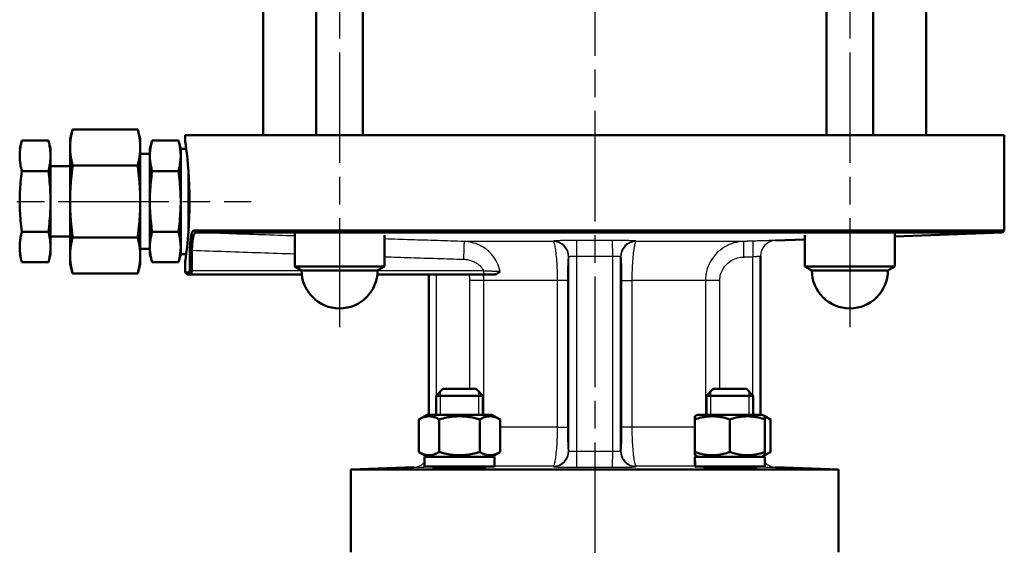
# Model space of a CAD drawing. Header units: millimetres. Extents: x 124 to 897, y 238 to 1237.
# Tile 9 of 14: x 263 to 515, y 826 to 963. Entities that reach past the tile are written whole.
import ezdxf

# ---------------------------------------------------------------- set-up
doc = ezdxf.new("R2010")
doc.units = ezdxf.units.MM
doc.header["$LTSCALE"] = 5
doc.linetypes.add('CHAIN', pattern=[0.3543, 0.2362, -0.0295, 0.0591, -0.0295])
for name, color, linetype, lineweight in [('Gewinde(DIN)', 3, 'Continuous', 25), ('Mittellinie(DIN)', 4, 'CHAIN', 25), ('Sichtbare Kanten(DIN)', 7, 'Continuous', 50), ('Sichtbare tangentiale Kanten(DIN)', 3, 'Continuous', 25)]:
    doc.layers.add(name, color=color, linetype=linetype, lineweight=lineweight)

msp = doc.modelspace()

# ---------------------------------------------------------------- linework, layer by layer
at = {"layer": 'Gewinde(DIN)'}
for p, q in [((370.42, 867.23), (370.42, 861.33)), ((380.32, 861.33), (380.32, 867.23)), ((439.71, 867.23), (439.71, 861.33)), ((449.61, 861.33), (449.61, 867.23)), ((370.42, 848.03), (370.42, 847.53)), ((380.32, 847.76), (380.32, 848.03)), ((439.71, 848.03), (439.71, 847.76)), ((449.61, 847.53), (449.61, 848.03))]:
    msp.add_line(p, q, dxfattribs=at)
at = {"layer": 'Mittellinie(DIN)', "linetype": 'CHAIN', "ltscale": 23.990969}
for p, q in [((410.01, 1236.73), (410.01, 537.16)), ((344.61, 1081.74), (344.61, 883.74)), ((475.42, 1081.74), (475.42, 883.74)), ((230, 916.03), (321.96, 916.03))]:
    msp.add_line(p, q, dxfattribs=at)
at = {"layer": 'Sichtbare Kanten(DIN)'}
for p, q in [((325.01, 1033.83), (325.01, 933.03)), ((338.61, 1034.25), (338.61, 933.03)), ((350.61, 1033.96), (350.61, 933.03)), ((469.42, 1033.96), (469.42, 933.03)), ((481.42, 1034.25), (481.42, 933.03)), ((495.01, 1033.83), (495.01, 933.03)), ((275.52, 932.03), (276.19, 934.5)), ((276.19, 934.5), (292.86, 934.5)), ((293.52, 932.03), (292.86, 934.5)), ((262.61, 929.53), (263.17, 931.62)), ((263.17, 931.62), (269.96, 931.62)), ((270.52, 929.53), (269.96, 931.62)), ((275.52, 932.03), (275.52, 929.97)), ((293.52, 932.03), (293.52, 929.97)), ((295.98, 929.53), (296.54, 931.62)), ((303.33, 931.62), (296.54, 931.62)), ((303.89, 929.53), (303.33, 931.62)), ((305.01, 933.03), (515.01, 933.03)), ((305.01, 933.03), (305.01, 931.53)), ((515.01, 933.03), (515.01, 908.55)), ((270.52, 902.53), (270.52, 929.53)), ((275.52, 929.8), (275.52, 929.97)), ((275.52, 929.8), (275.52, 916.2)), ((293.52, 929.97), (293.52, 929.8)), ((293.52, 929.8), (293.52, 916.2)), ((295.98, 929.53), (295.98, 902.53)), ((303.89, 929.53), (303.89, 902.53)), ((303.89, 929.53), (305.29, 929.53)), ((293.52, 928.22), (295.98, 928.22)), ((263.17, 923.82), (269.96, 923.82)), ((270.52, 925.03), (275.52, 925.03)), ((276.19, 925.27), (292.86, 925.27)), ((303.33, 923.82), (296.54, 923.82)), ((275.52, 915.85), (275.52, 916.2)), ((275.52, 915.85), (275.52, 902.26)), ((293.52, 916.2), (293.52, 915.85)), ((293.52, 915.85), (293.52, 902.26)), ((263.17, 908.23), (269.96, 908.23)), ((270.52, 907.03), (275.52, 907.03)), ((276.19, 906.79), (292.86, 906.79)), ((303.33, 908.23), (296.54, 908.23)), ((515.01, 908.55), (307.26, 908.55)), ((307.75, 908.03), (514.51, 908.03)), ((333.11, 899.35), (333.11, 907.91)), ((356.11, 899.35), (356.11, 907.34)), ((456.37, 906), (463.92, 906.26)), ((463.92, 899.35), (463.92, 907.34)), ((486.92, 907.07), (514.51, 908.03)), ((486.92, 899.35), (486.92, 907.91)), ((515.01, 908.55), (514.51, 908.03)), ((293.52, 903.84), (295.98, 903.84)), ((262.61, 902.53), (263.17, 900.44)), ((270.52, 902.53), (269.96, 900.44)), ((275.52, 902.08), (275.52, 902.26)), ((275.52, 902.08), (275.52, 900.03)), ((293.52, 902.26), (293.52, 902.08)), ((293.52, 902.08), (293.52, 900.03)), ((295.98, 902.53), (296.54, 900.44)), ((303.89, 902.53), (303.33, 900.44)), ((303.89, 902.53), (305.29, 902.53)), ((452.51, 861.33), (452.51, 902.01)), ((263.17, 900.44), (269.96, 900.44)), ((275.52, 900.03), (276.19, 897.55)), ((293.52, 900.03), (292.86, 897.55)), ((303.33, 900.44), (296.54, 900.44)), ((305.01, 900.53), (305.01, 897.8)), ((333.11, 899.35), (356.11, 899.35)), ((334.86, 898.34), (333.11, 899.35)), ((354.36, 898.34), (356.11, 899.35)), ((463.92, 899.35), (486.92, 899.35)), ((465.67, 898.34), (463.92, 899.35)), ((485.17, 898.34), (486.92, 899.35)), ((276.19, 897.55), (292.86, 897.55)), ((306.11, 897.8), (305.01, 897.8)), ((305.53, 897.29), (305.01, 897.8)), ((305.53, 897.29), (306.63, 897.29)), ((306.11, 897.8), (306.63, 897.29)), ((306.63, 897.29), (334.91, 897.29)), ((354.36, 898.34), (334.86, 898.34)), ((354.3, 897.29), (381.54, 897.29)), ((367.51, 861.33), (367.51, 897.29)), ((381.54, 897.29), (384.31, 897.29)), ((485.17, 898.34), (465.67, 898.34)), ((371.12, 867.93), (369.37, 866.18)), ((381.37, 866.18), (369.37, 866.18)), ((369.37, 861.33), (369.37, 866.18)), ((371.12, 867.93), (379.62, 867.93)), ((379.62, 867.93), (381.37, 866.18)), ((381.37, 861.33), (381.37, 866.18)), ((440.41, 867.93), (438.66, 866.18)), ((450.66, 866.18), (438.66, 866.18)), ((438.66, 861.33), (438.66, 866.18)), ((440.41, 867.93), (448.91, 867.93)), ((448.91, 867.93), (450.66, 866.18)), ((450.66, 861.33), (450.66, 866.18)), ((367.07, 861.33), (364.97, 860.12)), ((383.67, 861.33), (367.07, 861.33)), ((383.67, 861.33), (385.76, 860.12)), ((436.36, 861.33), (435.66, 860.92)), ((435.66, 860.12), (435.66, 860.92)), ((452.96, 861.33), (436.36, 861.33)), ((452.96, 861.33), (453.66, 860.92)), ((453.66, 860.92), (455.05, 860.12)), ((453.66, 860.92), (453.66, 860.12)), ((364.97, 851.74), (364.97, 860.12)), ((370.17, 851.74), (370.17, 860.12)), ((380.56, 851.74), (380.56, 860.12)), ((385.76, 851.74), (385.76, 860.12)), ((435.66, 851.74), (435.66, 860.12)), ((444.66, 851.74), (444.66, 860.12)), ((453.66, 851.74), (453.66, 860.12)), ((455.05, 851.74), (455.05, 860.12)), ((367.07, 850.53), (364.97, 851.74)), ((383.67, 850.53), (385.76, 851.74)), ((435.66, 850.93), (435.66, 851.74)), ((436.36, 850.53), (435.66, 850.93)), ((452.96, 850.53), (453.66, 850.93)), ((453.66, 850.93), (455.05, 851.74)), ((453.66, 851.74), (453.66, 850.93)), ((384.37, 850.53), (366.37, 850.53)), ((366.37, 850.53), (366.37, 848.03)), ((384.37, 850.53), (384.37, 848.03)), ((435.66, 849.74), (435.66, 848.03)), ((435.67, 850.53), (435.68, 850.53)), ((453.66, 850.53), (435.68, 850.53)), ((453.66, 850.53), (453.66, 848.03)), ((363.65, 847.86), (347.51, 847.29)), ((472.51, 847.29), (347.51, 847.29)), ((347.51, 826.03), (347.51, 847.29)), ((384.37, 848.03), (366.37, 848.03)), ((369.37, 847.54), (369.37, 848.03)), ((381.37, 847.82), (381.37, 848.03)), ((435.72, 848.03), (435.66, 848.03)), ((435.88, 848.03), (435.72, 848.03)), ((453.66, 848.03), (435.88, 848.03)), ((438.66, 847.82), (438.66, 848.03)), ((450.66, 847.54), (450.66, 848.03)), ((456.37, 847.86), (472.51, 847.29)), ((472.51, 826.03), (472.51, 847.29))]:
    msp.add_line(p, q, dxfattribs=at)
at = {"layer": 'Sichtbare Kanten(DIN)', "flags": 128}
for points in [[(275.52, 929.97), (275.52, 930.15), (275.53, 930.34), (275.54, 930.52), (275.54, 930.7), (275.56, 930.88), (275.57, 931.06), (275.58, 931.24), (275.6, 931.43), (275.62, 931.61), (275.64, 931.79), (275.67, 931.98), (275.69, 932.16), (275.72, 932.35), (275.75, 932.53), (275.78, 932.72), (275.82, 932.91), (275.86, 933.1), (275.9, 933.3), (275.94, 933.49), (275.98, 933.69), (276.03, 933.89), (276.08, 934.09), (276.13, 934.3), (276.19, 934.5)], [(292.86, 934.5), (292.91, 934.3), (292.97, 934.09), (293.02, 933.89), (293.06, 933.69), (293.11, 933.49), (293.15, 933.3), (293.19, 933.1), (293.23, 932.91), (293.26, 932.72), (293.29, 932.53), (293.32, 932.35), (293.35, 932.16), (293.38, 931.98), (293.4, 931.79), (293.42, 931.61), (293.44, 931.43), (293.46, 931.24), (293.48, 931.06), (293.49, 930.88), (293.5, 930.7), (293.51, 930.52), (293.52, 930.34), (293.52, 930.15), (293.52, 929.97)], [(263.17, 923.82), (263.08, 924.19), (262.99, 924.55), (262.92, 924.89), (262.85, 925.23), (262.79, 925.56), (262.75, 925.88), (262.7, 926.19), (262.67, 926.5), (262.65, 926.81), (262.63, 927.12), (262.62, 927.42), (262.61, 927.72), (262.62, 928.02), (262.63, 928.32), (262.65, 928.63), (262.67, 928.94), (262.7, 929.25), (262.75, 929.56), (262.79, 929.88), (262.85, 930.21), (262.92, 930.55), (262.99, 930.89), (263.08, 931.25), (263.17, 931.62)], [(269.96, 931.62), (270.06, 931.25), (270.14, 930.89), (270.22, 930.55), (270.28, 930.21), (270.34, 929.88), (270.39, 929.56), (270.43, 929.25), (270.46, 928.94), (270.49, 928.63), (270.51, 928.32), (270.52, 928.02), (270.52, 927.72), (270.52, 927.42), (270.51, 927.12), (270.49, 926.81), (270.46, 926.5), (270.43, 926.19), (270.39, 925.88), (270.34, 925.56), (270.28, 925.23), (270.22, 924.89), (270.14, 924.55), (270.06, 924.19), (269.96, 923.82)], [(296.54, 923.82), (296.44, 924.19), (296.36, 924.55), (296.28, 924.89), (296.22, 925.23), (296.16, 925.56), (296.11, 925.88), (296.07, 926.19), (296.04, 926.5), (296.01, 926.81), (295.99, 927.12), (295.98, 927.42), (295.98, 927.72), (295.98, 928.02), (295.99, 928.32), (296.01, 928.63), (296.04, 928.94), (296.07, 929.25), (296.11, 929.56), (296.16, 929.88), (296.22, 930.21), (296.28, 930.55), (296.36, 930.89), (296.44, 931.25), (296.54, 931.62)], [(303.33, 931.62), (303.42, 931.25), (303.51, 930.89), (303.58, 930.55), (303.65, 930.21), (303.7, 929.88), (303.75, 929.56), (303.79, 929.25), (303.83, 928.94), (303.85, 928.63), (303.87, 928.32), (303.88, 928.02), (303.89, 927.72), (303.88, 927.42), (303.87, 927.12), (303.85, 926.81), (303.83, 926.5), (303.79, 926.19), (303.75, 925.88), (303.7, 925.56), (303.65, 925.23), (303.58, 924.89), (303.51, 924.55), (303.42, 924.19), (303.33, 923.82)], [(305.01, 931.53), (305.03, 931.4), (305.09, 931.01), (305.18, 930.35), (305.3, 929.43), (305.44, 928.3), (305.59, 926.99), (305.73, 925.5), (305.87, 923.81), (306, 921.96), (306.09, 920.01), (306.15, 918.01), (306.16, 916.03), (306.15, 914.05), (306.09, 912.05), (306, 910.09), (305.87, 908.25), (305.73, 906.56), (305.59, 905.07), (305.44, 903.76), (305.3, 902.62), (305.18, 901.71), (305.09, 901.05), (305.03, 900.66), (305.01, 900.53)], [(276.19, 925.27), (276.13, 925.47), (276.08, 925.68), (276.03, 925.88), (275.98, 926.08), (275.94, 926.28), (275.9, 926.47), (275.86, 926.67), (275.82, 926.86), (275.78, 927.05), (275.75, 927.24), (275.72, 927.42), (275.69, 927.61), (275.67, 927.79), (275.64, 927.98), (275.62, 928.16), (275.6, 928.34), (275.58, 928.53), (275.57, 928.71), (275.56, 928.89), (275.54, 929.07), (275.54, 929.25), (275.53, 929.43), (275.52, 929.62), (275.52, 929.8)], [(293.52, 929.8), (293.52, 929.62), (293.52, 929.43), (293.51, 929.25), (293.5, 929.07), (293.49, 928.89), (293.48, 928.71), (293.46, 928.53), (293.44, 928.34), (293.42, 928.16), (293.4, 927.98), (293.38, 927.79), (293.35, 927.61), (293.32, 927.42), (293.29, 927.24), (293.26, 927.05), (293.23, 926.86), (293.19, 926.67), (293.15, 926.47), (293.11, 926.28), (293.06, 926.08), (293.02, 925.88), (292.97, 925.68), (292.91, 925.47), (292.86, 925.27)], [(263.17, 908.23), (263.08, 908.97), (262.99, 909.68), (262.92, 910.37), (262.85, 911.05), (262.79, 911.7), (262.75, 912.35), (262.7, 912.98), (262.67, 913.6), (262.65, 914.21), (262.63, 914.82), (262.62, 915.43), (262.61, 916.03), (262.62, 916.63), (262.63, 917.24), (262.65, 917.85), (262.67, 918.46), (262.7, 919.08), (262.75, 919.71), (262.79, 920.35), (262.85, 921.01), (262.92, 921.68), (262.99, 922.37), (263.08, 923.09), (263.17, 923.82)], [(269.96, 923.82), (270.06, 923.09), (270.14, 922.37), (270.22, 921.68), (270.28, 921.01), (270.34, 920.35), (270.39, 919.71), (270.43, 919.08), (270.46, 918.46), (270.49, 917.85), (270.51, 917.24), (270.52, 916.63), (270.52, 916.03), (270.52, 915.43), (270.51, 914.82), (270.49, 914.21), (270.46, 913.6), (270.43, 912.98), (270.39, 912.35), (270.34, 911.7), (270.28, 911.05), (270.22, 910.37), (270.14, 909.68), (270.06, 908.97), (269.96, 908.23)], [(275.52, 916.2), (275.52, 916.57), (275.53, 916.93), (275.54, 917.29), (275.54, 917.66), (275.56, 918.02), (275.57, 918.38), (275.58, 918.75), (275.6, 919.11), (275.62, 919.48), (275.64, 919.84), (275.67, 920.21), (275.69, 920.58), (275.72, 920.95), (275.75, 921.33), (275.78, 921.7), (275.82, 922.08), (275.86, 922.47), (275.9, 922.85), (275.94, 923.24), (275.98, 923.64), (276.03, 924.04), (276.08, 924.44), (276.13, 924.85), (276.19, 925.27)], [(292.86, 925.27), (292.91, 924.85), (292.97, 924.44), (293.02, 924.04), (293.06, 923.64), (293.11, 923.24), (293.15, 922.85), (293.19, 922.47), (293.23, 922.08), (293.26, 921.7), (293.29, 921.33), (293.32, 920.95), (293.35, 920.58), (293.38, 920.21), (293.4, 919.84), (293.42, 919.48), (293.44, 919.11), (293.46, 918.75), (293.48, 918.38), (293.49, 918.02), (293.5, 917.66), (293.51, 917.29), (293.52, 916.93), (293.52, 916.57), (293.52, 916.2)], [(296.54, 908.23), (296.44, 908.97), (296.36, 909.68), (296.28, 910.37), (296.22, 911.05), (296.16, 911.7), (296.11, 912.35), (296.07, 912.98), (296.04, 913.6), (296.01, 914.21), (295.99, 914.82), (295.98, 915.43), (295.98, 916.03), (295.98, 916.63), (295.99, 917.24), (296.01, 917.85), (296.04, 918.46), (296.07, 919.08), (296.11, 919.71), (296.16, 920.35), (296.22, 921.01), (296.28, 921.68), (296.36, 922.37), (296.44, 923.09), (296.54, 923.82)], [(303.33, 923.82), (303.42, 923.09), (303.51, 922.37), (303.58, 921.68), (303.65, 921.01), (303.7, 920.35), (303.75, 919.71), (303.79, 919.08), (303.83, 918.46), (303.85, 917.85), (303.87, 917.24), (303.88, 916.63), (303.89, 916.03), (303.88, 915.43), (303.87, 914.82), (303.85, 914.21), (303.83, 913.6), (303.79, 912.98), (303.75, 912.35), (303.7, 911.7), (303.65, 911.05), (303.58, 910.37), (303.51, 909.68), (303.42, 908.97), (303.33, 908.23)], [(276.19, 906.79), (276.13, 907.21), (276.08, 907.61), (276.03, 908.02), (275.98, 908.42), (275.94, 908.81), (275.9, 909.2), (275.86, 909.59), (275.82, 909.97), (275.78, 910.35), (275.75, 910.73), (275.72, 911.11), (275.69, 911.48), (275.67, 911.85), (275.64, 912.22), (275.62, 912.58), (275.6, 912.95), (275.58, 913.31), (275.57, 913.67), (275.56, 914.04), (275.54, 914.4), (275.54, 914.76), (275.53, 915.13), (275.52, 915.49), (275.52, 915.85)], [(293.52, 915.85), (293.52, 915.49), (293.52, 915.13), (293.51, 914.76), (293.5, 914.4), (293.49, 914.04), (293.48, 913.67), (293.46, 913.31), (293.44, 912.95), (293.42, 912.58), (293.4, 912.22), (293.38, 911.85), (293.35, 911.48), (293.32, 911.11), (293.29, 910.73), (293.26, 910.35), (293.23, 909.97), (293.19, 909.59), (293.15, 909.2), (293.11, 908.81), (293.06, 908.42), (293.02, 908.02), (292.97, 907.61), (292.91, 907.21), (292.86, 906.79)], [(263.17, 900.44), (263.08, 900.81), (262.99, 901.16), (262.92, 901.51), (262.85, 901.85), (262.79, 902.17), (262.75, 902.5), (262.7, 902.81), (262.67, 903.12), (262.65, 903.43), (262.63, 903.73), (262.62, 904.04), (262.61, 904.34), (262.62, 904.64), (262.63, 904.94), (262.65, 905.25), (262.67, 905.55), (262.7, 905.86), (262.75, 906.18), (262.79, 906.5), (262.85, 906.83), (262.92, 907.16), (262.99, 907.51), (263.08, 907.87), (263.17, 908.23)], [(269.96, 908.23), (270.06, 907.87), (270.14, 907.51), (270.22, 907.16), (270.28, 906.83), (270.34, 906.5), (270.39, 906.18), (270.43, 905.86), (270.46, 905.55), (270.49, 905.25), (270.51, 904.94), (270.52, 904.64), (270.52, 904.34), (270.52, 904.04), (270.51, 903.73), (270.49, 903.43), (270.46, 903.12), (270.43, 902.81), (270.39, 902.5), (270.34, 902.17), (270.28, 901.85), (270.22, 901.51), (270.14, 901.16), (270.06, 900.81), (269.96, 900.44)], [(275.52, 902.26), (275.52, 902.44), (275.53, 902.62), (275.54, 902.8), (275.54, 902.99), (275.56, 903.17), (275.57, 903.35), (275.58, 903.53), (275.6, 903.71), (275.62, 903.9), (275.64, 904.08), (275.67, 904.26), (275.69, 904.45), (275.72, 904.63), (275.75, 904.82), (275.78, 905.01), (275.82, 905.2), (275.86, 905.39), (275.9, 905.58), (275.94, 905.78), (275.98, 905.98), (276.03, 906.18), (276.08, 906.38), (276.13, 906.58), (276.19, 906.79)], [(292.86, 906.79), (292.91, 906.58), (292.97, 906.38), (293.02, 906.18), (293.06, 905.98), (293.11, 905.78), (293.15, 905.58), (293.19, 905.39), (293.23, 905.2), (293.26, 905.01), (293.29, 904.82), (293.32, 904.63), (293.35, 904.45), (293.38, 904.26), (293.4, 904.08), (293.42, 903.9), (293.44, 903.71), (293.46, 903.53), (293.48, 903.35), (293.49, 903.17), (293.5, 902.99), (293.51, 902.8), (293.52, 902.62), (293.52, 902.44), (293.52, 902.26)], [(296.54, 900.44), (296.44, 900.81), (296.36, 901.16), (296.28, 901.51), (296.22, 901.85), (296.16, 902.17), (296.11, 902.5), (296.07, 902.81), (296.04, 903.12), (296.01, 903.43), (295.99, 903.73), (295.98, 904.04), (295.98, 904.34), (295.98, 904.64), (295.99, 904.94), (296.01, 905.25), (296.04, 905.55), (296.07, 905.86), (296.11, 906.18), (296.16, 906.5), (296.22, 906.83), (296.28, 907.16), (296.36, 907.51), (296.44, 907.87), (296.54, 908.23)], [(303.33, 908.23), (303.42, 907.87), (303.51, 907.51), (303.58, 907.16), (303.65, 906.83), (303.7, 906.5), (303.75, 906.18), (303.79, 905.86), (303.83, 905.55), (303.85, 905.25), (303.87, 904.94), (303.88, 904.64), (303.89, 904.34), (303.88, 904.04), (303.87, 903.73), (303.85, 903.43), (303.83, 903.12), (303.79, 902.81), (303.75, 902.5), (303.7, 902.17), (303.65, 901.85), (303.58, 901.51), (303.51, 901.16), (303.42, 900.81), (303.33, 900.44)], [(307.26, 908.55), (307.19, 908.54), (307.12, 908.51), (307.05, 908.46), (306.99, 908.38), (306.92, 908.29), (306.86, 908.18), (306.8, 908.05), (306.75, 907.9), (306.69, 907.73), (306.64, 907.55), (306.59, 907.34), (306.55, 907.12), (306.51, 906.89), (306.47, 906.64), (306.43, 906.37), (306.4, 906.09), (306.37, 905.8), (306.34, 905.5), (306.32, 905.19), (306.3, 904.87), (306.29, 904.55), (306.27, 904.22), (306.26, 903.88), (306.26, 903.54)], [(306.77, 903.5), (306.77, 903.8), (306.78, 904.11), (306.79, 904.41), (306.81, 904.7), (306.83, 904.99), (306.85, 905.27), (306.87, 905.55), (306.9, 905.81), (306.93, 906.06), (306.97, 906.3), (307.01, 906.53), (307.05, 906.74), (307.09, 906.94), (307.14, 907.12), (307.19, 907.29), (307.24, 907.45), (307.3, 907.58), (307.35, 907.7), (307.41, 907.8), (307.48, 907.88), (307.54, 907.95), (307.61, 907.99), (307.68, 908.02), (307.75, 908.03)], [(276.19, 897.55), (276.13, 897.76), (276.08, 897.97), (276.03, 898.17), (275.98, 898.37), (275.94, 898.56), (275.9, 898.76), (275.86, 898.95), (275.82, 899.14), (275.78, 899.33), (275.75, 899.52), (275.72, 899.71), (275.69, 899.9), (275.67, 900.08), (275.64, 900.27), (275.62, 900.45), (275.6, 900.63), (275.58, 900.81), (275.57, 901), (275.56, 901.18), (275.54, 901.36), (275.54, 901.54), (275.53, 901.72), (275.52, 901.9), (275.52, 902.08)], [(293.52, 902.08), (293.52, 901.9), (293.52, 901.72), (293.51, 901.54), (293.5, 901.36), (293.49, 901.18), (293.48, 901), (293.46, 900.81), (293.44, 900.63), (293.42, 900.45), (293.4, 900.27), (293.38, 900.08), (293.35, 899.9), (293.32, 899.71), (293.29, 899.52), (293.26, 899.33), (293.23, 899.14), (293.19, 898.95), (293.15, 898.76), (293.11, 898.56), (293.06, 898.37), (293.02, 898.17), (292.97, 897.97), (292.91, 897.76), (292.86, 897.55)], [(306.26, 903.54), (306.25, 903.32), (306.25, 903.1), (306.25, 902.88), (306.25, 902.66), (306.24, 902.44), (306.24, 902.22), (306.24, 902), (306.23, 901.78), (306.23, 901.55), (306.23, 901.33), (306.22, 901.11), (306.22, 900.89), (306.22, 900.67), (306.22, 900.45), (306.21, 900.23), (306.21, 900.01), (306.21, 899.79), (306.2, 899.57), (306.2, 899.35), (306.2, 899.13), (306.19, 898.91), (306.19, 898.69), (306.19, 898.46), (306.19, 898.24)], [(306.7, 898.2), (306.7, 898.42), (306.7, 898.64), (306.71, 898.86), (306.71, 899.08), (306.71, 899.3), (306.72, 899.52), (306.72, 899.74), (306.72, 899.96), (306.72, 900.19), (306.73, 900.41), (306.73, 900.63), (306.73, 900.85), (306.74, 901.07), (306.74, 901.29), (306.74, 901.51), (306.74, 901.73), (306.75, 901.95), (306.75, 902.17), (306.75, 902.39), (306.76, 902.61), (306.76, 902.83), (306.76, 903.05), (306.77, 903.28), (306.77, 903.5)], [(306.19, 898.24), (306.19, 898.21), (306.18, 898.18), (306.18, 898.16), (306.18, 898.13), (306.18, 898.1), (306.18, 898.07), (306.18, 898.05), (306.17, 898.02), (306.17, 898), (306.17, 897.97), (306.17, 897.95), (306.16, 897.93), (306.16, 897.91), (306.16, 897.89), (306.15, 897.88), (306.15, 897.86), (306.14, 897.85), (306.14, 897.84), (306.14, 897.83), (306.13, 897.82), (306.13, 897.81), (306.12, 897.81), (306.12, 897.8), (306.11, 897.8)], [(306.63, 897.29), (306.63, 897.29), (306.64, 897.29), (306.64, 897.3), (306.64, 897.32), (306.65, 897.33), (306.65, 897.35), (306.66, 897.38), (306.66, 897.4), (306.66, 897.44), (306.67, 897.47), (306.67, 897.51), (306.67, 897.55), (306.68, 897.59), (306.68, 897.64), (306.68, 897.68), (306.69, 897.73), (306.69, 897.79), (306.69, 897.84), (306.69, 897.9), (306.69, 897.96), (306.7, 898.02), (306.7, 898.08), (306.7, 898.14), (306.7, 898.2)], [(385.74, 898.06), (385.69, 898.01), (385.63, 897.96), (385.57, 897.91), (385.52, 897.87), (385.46, 897.82), (385.4, 897.77), (385.34, 897.73), (385.28, 897.69), (385.22, 897.64), (385.16, 897.6), (385.1, 897.57), (385.04, 897.53), (384.98, 897.49), (384.92, 897.46), (384.86, 897.43), (384.8, 897.4), (384.74, 897.38), (384.68, 897.35), (384.62, 897.33), (384.56, 897.32), (384.49, 897.3), (384.43, 897.29), (384.37, 897.29), (384.31, 897.29)], [(370.17, 860.12), (369.92, 860.26), (369.69, 860.38), (369.46, 860.49), (369.23, 860.58), (369.01, 860.66), (368.8, 860.73), (368.59, 860.79), (368.38, 860.84), (368.18, 860.88), (367.97, 860.9), (367.77, 860.92), (367.57, 860.92), (367.37, 860.92), (367.17, 860.9), (366.97, 860.88), (366.76, 860.84), (366.55, 860.79), (366.34, 860.73), (366.13, 860.66), (365.91, 860.58), (365.69, 860.49), (365.46, 860.38), (365.22, 860.26), (364.97, 860.12)], [(380.56, 860.12), (380.07, 860.26), (379.6, 860.38), (379.14, 860.49), (378.69, 860.58), (378.25, 860.66), (377.82, 860.73), (377.4, 860.79), (376.99, 860.84), (376.58, 860.88), (376.17, 860.9), (375.77, 860.92), (375.37, 860.92), (374.96, 860.92), (374.56, 860.9), (374.15, 860.88), (373.75, 860.84), (373.33, 860.79), (372.91, 860.73), (372.48, 860.66), (372.04, 860.58), (371.6, 860.49), (371.14, 860.38), (370.66, 860.26), (370.17, 860.12)], [(385.76, 860.12), (385.51, 860.26), (385.28, 860.38), (385.05, 860.49), (384.82, 860.58), (384.6, 860.66), (384.39, 860.73), (384.18, 860.79), (383.97, 860.84), (383.77, 860.88), (383.56, 860.9), (383.36, 860.92), (383.16, 860.92), (382.96, 860.92), (382.76, 860.9), (382.55, 860.88), (382.35, 860.84), (382.14, 860.79), (381.93, 860.73), (381.72, 860.66), (381.5, 860.58), (381.28, 860.49), (381.05, 860.38), (380.81, 860.26), (380.56, 860.12)], [(444.66, 860.12), (444.24, 860.26), (443.83, 860.38), (443.43, 860.49), (443.04, 860.58), (442.66, 860.66), (442.29, 860.73), (441.92, 860.79), (441.57, 860.84), (441.21, 860.88), (440.86, 860.9), (440.51, 860.92), (440.16, 860.92), (439.81, 860.92), (439.47, 860.9), (439.11, 860.88), (438.76, 860.84), (438.4, 860.79), (438.04, 860.73), (437.67, 860.66), (437.29, 860.58), (436.9, 860.49), (436.5, 860.38), (436.09, 860.26), (435.66, 860.12)], [(453.66, 860.12), (453.24, 860.26), (452.83, 860.38), (452.43, 860.49), (452.04, 860.58), (451.66, 860.66), (451.29, 860.73), (450.92, 860.79), (450.57, 860.84), (450.21, 860.88), (449.86, 860.9), (449.51, 860.92), (449.16, 860.92), (448.81, 860.92), (448.47, 860.9), (448.11, 860.88), (447.76, 860.84), (447.4, 860.79), (447.04, 860.73), (446.67, 860.66), (446.29, 860.58), (445.9, 860.49), (445.5, 860.38), (445.09, 860.26), (444.66, 860.12)], [(455.05, 860.12), (454.99, 860.16), (454.93, 860.19), (454.87, 860.23), (454.81, 860.26), (454.74, 860.29), (454.68, 860.32), (454.62, 860.35), (454.56, 860.38), (454.5, 860.41), (454.45, 860.44), (454.39, 860.47), (454.33, 860.49), (454.27, 860.52), (454.22, 860.54), (454.16, 860.57), (454.1, 860.59), (454.05, 860.61), (453.99, 860.63), (453.94, 860.65), (453.88, 860.67), (453.83, 860.69), (453.77, 860.71), (453.72, 860.72), (453.66, 860.74)], [(364.97, 851.74), (365.22, 851.6), (365.46, 851.48), (365.69, 851.37), (365.91, 851.28), (366.13, 851.19), (366.34, 851.12), (366.55, 851.06), (366.76, 851.02), (366.97, 850.98), (367.17, 850.95), (367.37, 850.94), (367.57, 850.93), (367.77, 850.94), (367.97, 850.95), (368.18, 850.98), (368.38, 851.02), (368.59, 851.06), (368.8, 851.12), (369.01, 851.19), (369.23, 851.28), (369.46, 851.37), (369.69, 851.48), (369.92, 851.6), (370.17, 851.74)], [(370.17, 851.74), (370.66, 851.6), (371.14, 851.48), (371.6, 851.37), (372.04, 851.28), (372.48, 851.19), (372.91, 851.12), (373.33, 851.06), (373.75, 851.02), (374.15, 850.98), (374.56, 850.95), (374.96, 850.94), (375.37, 850.93), (375.77, 850.94), (376.17, 850.95), (376.58, 850.98), (376.99, 851.02), (377.4, 851.06), (377.82, 851.12), (378.25, 851.19), (378.69, 851.28), (379.14, 851.37), (379.6, 851.48), (380.07, 851.6), (380.56, 851.74)], [(380.56, 851.74), (380.81, 851.6), (381.05, 851.48), (381.28, 851.37), (381.5, 851.28), (381.72, 851.19), (381.93, 851.12), (382.14, 851.06), (382.35, 851.02), (382.55, 850.98), (382.76, 850.95), (382.96, 850.94), (383.16, 850.93), (383.36, 850.94), (383.56, 850.95), (383.77, 850.98), (383.97, 851.02), (384.18, 851.06), (384.39, 851.12), (384.6, 851.19), (384.82, 851.28), (385.05, 851.37), (385.28, 851.48), (385.51, 851.6), (385.76, 851.74)], [(435.66, 851.74), (436.09, 851.6), (436.5, 851.48), (436.9, 851.37), (437.29, 851.28), (437.67, 851.19), (438.04, 851.12), (438.4, 851.06), (438.76, 851.02), (439.11, 850.98), (439.47, 850.95), (439.81, 850.94), (440.16, 850.93), (440.51, 850.94), (440.86, 850.95), (441.21, 850.98), (441.57, 851.02), (441.92, 851.06), (442.29, 851.12), (442.66, 851.19), (443.04, 851.28), (443.43, 851.37), (443.83, 851.48), (444.24, 851.6), (444.66, 851.74)], [(444.66, 851.74), (445.09, 851.6), (445.5, 851.48), (445.9, 851.37), (446.29, 851.28), (446.67, 851.19), (447.04, 851.12), (447.4, 851.06), (447.76, 851.02), (448.11, 850.98), (448.47, 850.95), (448.81, 850.94), (449.16, 850.93), (449.51, 850.94), (449.86, 850.95), (450.21, 850.98), (450.57, 851.02), (450.92, 851.06), (451.29, 851.12), (451.66, 851.19), (452.04, 851.28), (452.43, 851.37), (452.83, 851.48), (453.24, 851.6), (453.66, 851.74)], [(453.66, 851.12), (453.72, 851.13), (453.77, 851.15), (453.83, 851.17), (453.88, 851.19), (453.94, 851.21), (453.99, 851.23), (454.05, 851.25), (454.1, 851.27), (454.16, 851.29), (454.22, 851.32), (454.27, 851.34), (454.33, 851.36), (454.39, 851.39), (454.45, 851.42), (454.5, 851.45), (454.56, 851.47), (454.62, 851.5), (454.68, 851.53), (454.74, 851.57), (454.81, 851.6), (454.87, 851.63), (454.93, 851.67), (454.99, 851.7), (455.05, 851.74)], [(380.75, 847.78), (380.22, 847.75), (379.6, 847.72), (378.91, 847.7), (378.16, 847.67), (377.37, 847.64), (376.56, 847.62), (375.76, 847.6), (374.94, 847.58), (374.11, 847.57), (373.29, 847.55), (372.5, 847.54), (371.76, 847.53), (371.08, 847.53), (370.48, 847.53), (369.96, 847.53), (369.5, 847.54), (369.12, 847.55), (368.85, 847.56), (368.68, 847.57), (368.62, 847.59), (368.65, 847.61), (368.79, 847.63), (369.03, 847.65), (369.37, 847.68)], [(381.37, 847.99), (381.51, 847.98), (381.63, 847.98), (381.74, 847.97), (381.84, 847.97), (381.92, 847.96), (381.99, 847.95), (382.04, 847.95), (382.08, 847.94), (382.11, 847.93), (382.12, 847.92), (382.11, 847.92), (382.09, 847.91), (382.06, 847.9), (382.01, 847.89), (381.95, 847.88), (381.87, 847.87), (381.77, 847.86), (381.66, 847.85), (381.54, 847.84), (381.4, 847.82), (381.26, 847.81), (381.1, 847.8), (380.93, 847.79), (380.75, 847.78)], [(450.66, 847.68), (451.1, 847.64), (451.35, 847.61), (451.41, 847.59), (451.27, 847.56), (450.94, 847.55), (450.42, 847.54), (449.75, 847.53), (448.95, 847.53), (448, 847.54), (446.95, 847.55), (445.82, 847.57), (444.68, 847.59), (443.57, 847.62), (442.46, 847.65), (441.39, 847.69), (440.43, 847.72), (439.6, 847.76), (438.93, 847.8), (438.41, 847.84), (438.06, 847.88), (437.92, 847.92), (437.97, 847.95), (438.22, 847.97), (438.66, 847.99)]]:
    msp.add_lwpolyline(points, dxfattribs=at)
at = {"layer": 'Sichtbare Kanten(DIN)'}
for centre, radius, start, end in [((456.51, 902), 4, 179.8863, 180), ((344.61, 898.34), 9.75, 180, 0), ((475.42, 898.34), 9.75, 180, 0)]:
    msp.add_arc(centre, radius, start, end, dxfattribs=at)
for centre, start_param, end_param in [((444.66, 849.66), 1.512758, 1.673354), ((444.66, 851.39), 1.623926, 1.785987)]:
    msp.add_ellipse(centre, major_axis=(-0.07, 15.59), ratio=0.577336, start_param=start_param, end_param=end_param, dxfattribs=at)
at = {"layer": 'Sichtbare tangentiale Kanten(DIN)'}
for p, q in [((305.71, 925.73), (305.71, 906.32)), ((307.26, 908.55), (307.75, 908.03)), ((399.37, 905.77), (376.53, 905.77)), ((399.45, 905.85), (399.37, 905.77)), ((405.41, 902.01), (405.42, 906.01)), ((414.62, 902.01), (414.6, 906.01)), ((420.66, 905.77), (420.58, 905.85)), ((448.21, 905.77), (420.66, 905.77)), ((456.37, 906), (456.38, 906.01)), ((306.26, 903.54), (306.77, 903.5)), ((403.33, 901.77), (403.41, 901.85)), ((403.41, 852.01), (403.41, 901.85)), ((405.41, 851.85), (405.41, 902.01)), ((414.62, 851.85), (414.62, 902.01)), ((416.62, 901.85), (416.7, 901.77)), ((416.62, 852.01), (416.62, 901.85)), ((450.58, 866.26), (450.58, 901.85)), ((306.19, 898.24), (306.7, 898.2)), ((334.86, 898.2), (306.7, 898.2)), ((381.54, 898.2), (354.36, 898.2)), ((369.44, 866.26), (369.44, 897.29)), ((381.54, 898.2), (381.54, 897.29)), ((381.6, 895.77), (377.95, 895.77)), ((377.95, 895.77), (377.95, 867.93)), ((400.4, 895.77), (381.6, 895.77)), ((381.6, 861.33), (381.6, 895.77)), ((403.12, 895.77), (400.4, 895.77)), ((400.4, 895.77), (400.4, 858.09)), ((403.12, 858.09), (403.12, 895.77)), ((416.91, 895.77), (419.63, 895.77)), ((416.91, 895.77), (416.91, 858.09)), ((438.43, 895.77), (419.63, 895.77)), ((419.63, 858.09), (419.63, 895.77)), ((438.43, 895.77), (438.43, 861.33)), ((442.08, 895.77), (438.43, 895.77)), ((442.08, 867.93), (442.08, 895.77)), ((400.4, 858.09), (385.76, 858.09)), ((400.4, 858.09), (403.12, 858.09)), ((419.63, 858.09), (416.91, 858.09)), ((435.66, 858.09), (419.63, 858.09)), ((403.41, 852.01), (403.33, 852.09)), ((405.42, 847.85), (405.41, 851.85)), ((414.6, 847.85), (414.62, 851.85)), ((416.7, 852.09), (416.62, 852.01)), ((399.37, 848.09), (384.37, 848.09)), ((399.37, 848.09), (399.45, 848.01)), ((420.58, 848.01), (420.66, 848.09)), ((435.66, 848.09), (420.66, 848.09)), ((363.65, 847.86), (363.65, 847.85)), ((456.38, 847.85), (456.37, 847.86))]:
    msp.add_line(p, q, dxfattribs=at)
at = {"layer": 'Sichtbare tangentiale Kanten(DIN)', "flags": 128}
for points in [[(333.11, 907.17), (332.05, 907.2), (330.99, 907.24), (329.94, 907.28), (328.88, 907.31), (327.82, 907.35), (326.77, 907.38), (325.71, 907.42), (324.65, 907.45), (323.6, 907.49), (322.54, 907.53), (321.48, 907.56), (320.43, 907.6), (319.37, 907.63), (318.31, 907.67), (317.26, 907.71), (316.2, 907.74), (315.14, 907.78), (314.09, 907.81), (313.03, 907.85), (311.97, 907.89), (310.92, 907.92), (309.86, 907.96), (308.8, 907.99), (307.75, 908.03)], [(376.53, 905.77), (375.68, 905.79), (374.83, 905.82), (373.97, 905.84), (373.12, 905.87), (372.27, 905.89), (371.42, 905.92), (370.57, 905.95), (369.72, 905.97), (368.87, 906), (368.02, 906.02), (367.17, 906.05), (366.32, 906.08), (365.47, 906.1), (364.62, 906.13), (363.77, 906.16), (362.91, 906.19), (362.06, 906.21), (361.21, 906.24), (360.36, 906.27), (359.51, 906.3), (358.66, 906.32), (357.81, 906.35), (356.96, 906.38), (356.11, 906.41)], [(385.74, 898.06), (385.61, 898.63), (385.44, 899.19), (385.23, 899.74), (385, 900.26), (384.74, 900.77), (384.46, 901.26), (384.14, 901.73), (383.81, 902.17), (383.45, 902.59), (383.07, 902.99), (382.68, 903.36), (382.27, 903.7), (381.84, 904.01), (381.4, 904.3), (380.95, 904.56), (380.49, 904.8), (380.02, 905.01), (379.54, 905.2), (379.05, 905.36), (378.55, 905.49), (378.05, 905.6), (377.54, 905.68), (377.04, 905.74), (376.53, 905.77)], [(399.37, 905.77), (399.42, 905.72), (399.48, 905.64), (399.54, 905.52), (399.59, 905.37), (399.65, 905.17), (399.71, 904.94), (399.77, 904.67), (399.82, 904.36), (399.88, 904.02), (399.94, 903.65), (399.99, 903.24), (400.04, 902.8), (400.09, 902.34), (400.14, 901.84), (400.19, 901.32), (400.23, 900.77), (400.27, 900.19), (400.3, 899.6), (400.33, 898.99), (400.36, 898.37), (400.37, 897.73), (400.39, 897.08), (400.4, 896.43), (400.4, 895.77)], [(405.42, 906.01), (405.04, 906.01), (404.66, 906.01), (404.29, 906.01), (403.91, 906.01), (403.55, 906.01), (403.19, 906), (402.84, 906), (402.5, 905.99), (402.17, 905.99), (401.85, 905.98), (401.55, 905.98), (401.27, 905.97), (401, 905.96), (400.75, 905.95), (400.53, 905.95), (400.32, 905.94), (400.13, 905.93), (399.96, 905.92), (399.82, 905.91), (399.7, 905.89), (399.6, 905.88), (399.52, 905.87), (399.48, 905.86), (399.45, 905.85)], [(414.6, 906.01), (414.22, 906.01), (413.84, 906.01), (413.46, 906), (413.07, 906), (412.69, 906), (412.31, 906), (411.93, 906), (411.54, 906), (411.16, 906), (410.78, 906), (410.4, 906), (410.01, 906), (409.63, 906), (409.25, 906), (408.87, 906), (408.48, 906), (408.1, 906), (407.72, 906), (407.34, 906), (406.95, 906), (406.57, 906), (406.19, 906.01), (405.81, 906.01), (405.42, 906.01)], [(420.58, 905.85), (420.55, 905.86), (420.5, 905.87), (420.43, 905.88), (420.33, 905.89), (420.21, 905.91), (420.07, 905.92), (419.9, 905.93), (419.71, 905.94), (419.5, 905.95), (419.27, 905.95), (419.03, 905.96), (418.76, 905.97), (418.48, 905.98), (418.18, 905.98), (417.86, 905.99), (417.53, 905.99), (417.19, 906), (416.84, 906), (416.49, 906.01), (416.12, 906.01), (415.75, 906.01), (415.37, 906.01), (414.99, 906.01), (414.6, 906.01)], [(419.63, 895.77), (419.63, 896.43), (419.64, 897.08), (419.65, 897.72), (419.67, 898.36), (419.7, 898.99), (419.73, 899.6), (419.76, 900.19), (419.8, 900.77), (419.84, 901.32), (419.89, 901.84), (419.93, 902.34), (419.98, 902.8), (420.04, 903.24), (420.09, 903.65), (420.15, 904.02), (420.2, 904.36), (420.26, 904.67), (420.32, 904.94), (420.38, 905.17), (420.44, 905.37), (420.49, 905.52), (420.55, 905.64), (420.61, 905.72), (420.66, 905.77)], [(448.21, 905.77), (447.58, 905.72), (446.95, 905.64), (446.33, 905.52), (445.71, 905.37), (445.11, 905.17), (444.52, 904.94), (443.94, 904.67), (443.38, 904.36), (442.84, 904.02), (442.32, 903.65), (441.83, 903.24), (441.36, 902.8), (440.92, 902.34), (440.51, 901.84), (440.13, 901.32), (439.78, 900.77), (439.48, 900.19), (439.2, 899.6), (438.97, 898.99), (438.78, 898.37), (438.63, 897.73), (438.52, 897.08), (438.45, 896.43), (438.43, 895.77)], [(450.59, 905.85), (450.49, 905.84), (450.39, 905.84), (450.29, 905.84), (450.19, 905.83), (450.09, 905.83), (449.99, 905.83), (449.89, 905.82), (449.8, 905.82), (449.7, 905.82), (449.6, 905.81), (449.5, 905.81), (449.4, 905.81), (449.3, 905.8), (449.2, 905.8), (449.1, 905.8), (449, 905.79), (448.9, 905.79), (448.8, 905.79), (448.71, 905.78), (448.61, 905.78), (448.51, 905.78), (448.41, 905.77), (448.31, 905.77), (448.21, 905.77)], [(456.38, 906.01), (456.36, 906.01), (456.33, 906.01), (456.27, 906.01), (456.18, 906.01), (456.07, 906.01), (455.94, 906), (455.78, 906), (455.61, 905.99), (455.41, 905.99), (455.19, 905.98), (454.95, 905.98), (454.69, 905.97), (454.42, 905.96), (454.13, 905.95), (453.82, 905.95), (453.5, 905.94), (453.16, 905.93), (452.82, 905.92), (452.46, 905.91), (452.1, 905.89), (451.73, 905.88), (451.35, 905.87), (450.97, 905.86), (450.59, 905.85)], [(306.77, 903.5), (307.87, 903.46), (308.96, 903.42), (310.06, 903.38), (311.16, 903.35), (312.26, 903.31), (313.35, 903.27), (314.45, 903.23), (315.55, 903.2), (316.65, 903.16), (317.74, 903.12), (318.84, 903.08), (319.94, 903.05), (321.04, 903.01), (322.13, 902.97), (323.23, 902.94), (324.33, 902.9), (325.42, 902.86), (326.52, 902.82), (327.62, 902.79), (328.72, 902.75), (329.81, 902.71), (330.91, 902.68), (332.01, 902.64), (333.11, 902.6)], [(356.11, 901.84), (356.95, 901.81), (357.8, 901.78), (358.64, 901.76), (359.49, 901.73), (360.33, 901.7), (361.17, 901.68), (362.02, 901.65), (362.86, 901.62), (363.71, 901.59), (364.55, 901.57), (365.4, 901.54), (366.24, 901.51), (367.09, 901.49), (367.93, 901.46), (368.78, 901.44), (369.62, 901.41), (370.47, 901.38), (371.31, 901.36), (372.16, 901.33), (373, 901.31), (373.84, 901.28), (374.69, 901.25), (375.53, 901.23), (376.38, 901.2)], [(376.38, 901.2), (376.64, 901.19), (376.9, 901.17), (377.16, 901.14), (377.42, 901.1), (377.68, 901.04), (377.93, 900.98), (378.18, 900.91), (378.43, 900.83), (378.68, 900.74), (378.92, 900.64), (379.15, 900.52), (379.39, 900.4), (379.61, 900.27), (379.83, 900.13), (380.05, 899.98), (380.25, 899.82), (380.45, 899.65), (380.64, 899.47), (380.82, 899.28), (380.99, 899.08), (381.15, 898.87), (381.29, 898.65), (381.42, 898.43), (381.54, 898.2)], [(403.12, 895.77), (403.12, 896.16), (403.12, 896.56), (403.12, 896.95), (403.12, 897.33), (403.13, 897.71), (403.13, 898.07), (403.14, 898.43), (403.15, 898.77), (403.15, 899.1), (403.16, 899.41), (403.17, 899.71), (403.18, 899.99), (403.19, 900.25), (403.2, 900.5), (403.21, 900.72), (403.22, 900.93), (403.24, 901.11), (403.25, 901.27), (403.26, 901.41), (403.28, 901.53), (403.29, 901.62), (403.3, 901.69), (403.32, 901.74), (403.33, 901.77)], [(403.41, 901.85), (403.42, 901.86), (403.44, 901.87), (403.46, 901.88), (403.5, 901.9), (403.54, 901.91), (403.58, 901.92), (403.64, 901.93), (403.7, 901.94), (403.77, 901.95), (403.85, 901.96), (403.93, 901.97), (404.02, 901.97), (404.12, 901.98), (404.22, 901.99), (404.32, 901.99), (404.43, 902), (404.55, 902), (404.66, 902), (404.78, 902.01), (404.91, 902.01), (405.03, 902.01), (405.16, 902.01), (405.28, 902.01), (405.41, 902.01)], [(405.41, 902.01), (405.79, 902.01), (406.18, 902.01), (406.56, 902.01), (406.95, 902.01), (407.33, 902.01), (407.71, 902), (408.1, 902), (408.48, 902), (408.86, 902), (409.25, 902), (409.63, 902), (410.01, 902), (410.4, 902), (410.78, 902), (411.17, 902), (411.55, 902), (411.93, 902), (412.32, 902), (412.7, 902.01), (413.08, 902.01), (413.47, 902.01), (413.85, 902.01), (414.23, 902.01), (414.62, 902.01)], [(414.62, 902.01), (414.75, 902.01), (414.87, 902.01), (415, 902.01), (415.12, 902.01), (415.25, 902.01), (415.37, 902), (415.48, 902), (415.6, 902), (415.71, 901.99), (415.81, 901.99), (415.91, 901.98), (416.01, 901.97), (416.1, 901.97), (416.18, 901.96), (416.26, 901.95), (416.33, 901.94), (416.39, 901.93), (416.44, 901.92), (416.49, 901.91), (416.53, 901.9), (416.57, 901.88), (416.59, 901.87), (416.61, 901.86), (416.62, 901.85)], [(416.7, 901.77), (416.71, 901.74), (416.73, 901.69), (416.74, 901.62), (416.75, 901.53), (416.77, 901.41), (416.78, 901.27), (416.79, 901.11), (416.8, 900.93), (416.82, 900.72), (416.83, 900.5), (416.84, 900.25), (416.85, 899.99), (416.86, 899.71), (416.87, 899.41), (416.88, 899.1), (416.88, 898.77), (416.89, 898.42), (416.9, 898.07), (416.9, 897.7), (416.91, 897.32), (416.91, 896.94), (416.91, 896.55), (416.91, 896.16), (416.91, 895.77)], [(442.08, 895.77), (442.1, 896.16), (442.14, 896.56), (442.21, 896.95), (442.3, 897.33), (442.42, 897.71), (442.57, 898.07), (442.74, 898.43), (442.94, 898.77), (443.15, 899.1), (443.39, 899.41), (443.65, 899.71), (443.93, 899.99), (444.22, 900.25), (444.53, 900.5), (444.86, 900.72), (445.2, 900.93), (445.55, 901.11), (445.91, 901.27), (446.28, 901.41), (446.65, 901.53), (447.04, 901.62), (447.42, 901.69), (447.81, 901.74), (448.2, 901.77)], [(448.2, 901.77), (448.3, 901.77), (448.4, 901.77), (448.5, 901.78), (448.6, 901.78), (448.7, 901.78), (448.8, 901.79), (448.9, 901.79), (449, 901.79), (449.1, 901.8), (449.2, 901.8), (449.3, 901.8), (449.39, 901.81), (449.49, 901.81), (449.59, 901.81), (449.69, 901.82), (449.79, 901.82), (449.89, 901.82), (449.99, 901.83), (450.09, 901.83), (450.19, 901.83), (450.29, 901.84), (450.39, 901.84), (450.48, 901.84), (450.58, 901.85)], [(450.58, 901.85), (450.71, 901.86), (450.84, 901.87), (450.96, 901.88), (451.09, 901.9), (451.21, 901.91), (451.33, 901.92), (451.44, 901.93), (451.55, 901.94), (451.66, 901.95), (451.76, 901.96), (451.86, 901.97), (451.95, 901.97), (452.04, 901.98), (452.12, 901.99), (452.19, 901.99), (452.26, 902), (452.32, 902), (452.37, 902), (452.41, 902.01), (452.45, 902.01), (452.48, 902.01), (452.5, 902.01), (452.51, 902.01), (452.51, 902.01)], [(377.74, 897.29), (377.76, 897.22), (377.77, 897.16), (377.79, 897.1), (377.8, 897.04), (377.82, 896.98), (377.83, 896.91), (377.84, 896.85), (377.85, 896.79), (377.87, 896.72), (377.88, 896.66), (377.89, 896.6), (377.9, 896.53), (377.9, 896.47), (377.91, 896.41), (377.92, 896.34), (377.92, 896.28), (377.93, 896.22), (377.93, 896.15), (377.94, 896.09), (377.94, 896.03), (377.94, 895.96), (377.95, 895.9), (377.95, 895.84), (377.95, 895.77)], [(381.6, 895.77), (381.6, 895.83), (381.6, 895.9), (381.59, 895.96), (381.59, 896.02), (381.59, 896.09), (381.59, 896.15), (381.59, 896.21), (381.58, 896.28), (381.58, 896.34), (381.58, 896.4), (381.57, 896.47), (381.57, 896.53), (381.56, 896.59), (381.56, 896.66), (381.55, 896.72), (381.54, 896.78), (381.54, 896.85), (381.53, 896.91), (381.52, 896.97), (381.52, 897.03), (381.51, 897.1), (381.5, 897.16), (381.49, 897.22), (381.48, 897.29)], [(385.74, 898.06), (385.62, 898.06), (385.49, 898.06), (385.36, 898.06), (385.22, 898.06), (385.07, 898.07), (384.92, 898.07), (384.76, 898.07), (384.6, 898.07), (384.43, 898.08), (384.26, 898.08), (384.08, 898.08), (383.9, 898.09), (383.72, 898.09), (383.54, 898.1), (383.35, 898.11), (383.15, 898.11), (382.96, 898.12), (382.76, 898.13), (382.56, 898.14), (382.36, 898.15), (382.16, 898.16), (381.95, 898.17), (381.75, 898.18), (381.54, 898.2)], [(400.4, 858.09), (400.4, 857.43), (400.39, 856.78), (400.37, 856.13), (400.36, 855.49), (400.33, 854.86), (400.3, 854.25), (400.27, 853.66), (400.23, 853.09), (400.19, 852.54), (400.14, 852.02), (400.09, 851.52), (400.04, 851.05), (399.99, 850.61), (399.94, 850.21), (399.88, 849.83), (399.82, 849.49), (399.77, 849.19), (399.71, 848.92), (399.65, 848.69), (399.59, 848.49), (399.54, 848.33), (399.48, 848.21), (399.42, 848.13), (399.37, 848.09)], [(403.33, 852.09), (403.32, 852.11), (403.3, 852.16), (403.29, 852.23), (403.28, 852.33), (403.26, 852.45), (403.25, 852.59), (403.24, 852.75), (403.22, 852.93), (403.21, 853.13), (403.2, 853.36), (403.19, 853.6), (403.18, 853.87), (403.17, 854.15), (403.16, 854.44), (403.15, 854.76), (403.15, 855.09), (403.14, 855.43), (403.13, 855.79), (403.13, 856.15), (403.12, 856.53), (403.12, 856.91), (403.12, 857.3), (403.12, 857.69), (403.12, 858.09)], [(416.91, 858.09), (416.91, 857.69), (416.91, 857.3), (416.91, 856.91), (416.91, 856.53), (416.9, 856.16), (416.9, 855.79), (416.89, 855.43), (416.88, 855.09), (416.88, 854.76), (416.87, 854.44), (416.86, 854.15), (416.85, 853.87), (416.84, 853.6), (416.83, 853.36), (416.82, 853.13), (416.8, 852.93), (416.79, 852.75), (416.78, 852.59), (416.77, 852.45), (416.75, 852.33), (416.74, 852.23), (416.73, 852.16), (416.71, 852.11), (416.7, 852.09)], [(420.66, 848.09), (420.61, 848.13), (420.55, 848.21), (420.49, 848.33), (420.44, 848.49), (420.38, 848.69), (420.32, 848.92), (420.26, 849.19), (420.2, 849.49), (420.15, 849.83), (420.09, 850.21), (420.04, 850.61), (419.98, 851.05), (419.93, 851.52), (419.89, 852.02), (419.84, 852.54), (419.8, 853.09), (419.76, 853.66), (419.73, 854.26), (419.7, 854.87), (419.67, 855.5), (419.65, 856.13), (419.64, 856.78), (419.63, 857.43), (419.63, 858.09)], [(405.41, 851.85), (405.28, 851.85), (405.16, 851.85), (405.03, 851.85), (404.91, 851.85), (404.78, 851.85), (404.66, 851.85), (404.55, 851.86), (404.43, 851.86), (404.32, 851.87), (404.22, 851.87), (404.12, 851.88), (404.02, 851.88), (403.93, 851.89), (403.85, 851.9), (403.77, 851.91), (403.7, 851.92), (403.64, 851.93), (403.58, 851.94), (403.54, 851.95), (403.5, 851.96), (403.46, 851.97), (403.44, 851.98), (403.42, 852), (403.41, 852.01)], [(414.62, 851.85), (414.23, 851.85), (413.85, 851.85), (413.47, 851.85), (413.08, 851.85), (412.7, 851.85), (412.32, 851.85), (411.93, 851.85), (411.55, 851.85), (411.17, 851.85), (410.78, 851.85), (410.4, 851.85), (410.01, 851.85), (409.63, 851.85), (409.25, 851.85), (408.86, 851.85), (408.48, 851.85), (408.1, 851.85), (407.71, 851.85), (407.33, 851.85), (406.95, 851.85), (406.56, 851.85), (406.18, 851.85), (405.79, 851.85), (405.41, 851.85)], [(416.62, 852.01), (416.61, 852), (416.59, 851.98), (416.57, 851.97), (416.53, 851.96), (416.49, 851.95), (416.44, 851.94), (416.39, 851.93), (416.33, 851.92), (416.26, 851.91), (416.18, 851.9), (416.1, 851.89), (416.01, 851.88), (415.91, 851.88), (415.81, 851.87), (415.71, 851.87), (415.6, 851.86), (415.48, 851.86), (415.37, 851.85), (415.25, 851.85), (415.12, 851.85), (415, 851.85), (414.87, 851.85), (414.75, 851.85), (414.62, 851.85)], [(363.65, 847.85), (363.67, 847.85), (363.7, 847.85), (363.76, 847.85), (363.85, 847.85), (363.95, 847.85), (364.08, 847.85), (364.23, 847.86), (364.41, 847.86), (364.6, 847.87), (364.82, 847.87), (365.06, 847.88), (365.31, 847.89), (365.58, 847.89), (365.87, 847.9), (366.17, 847.91), (366.49, 847.92), (366.82, 847.93), (367.16, 847.94), (367.51, 847.95), (367.87, 847.96), (368.24, 847.97), (368.61, 847.98), (368.99, 848), (369.37, 848.01)], [(399.45, 848.01), (399.48, 848), (399.52, 847.99), (399.6, 847.97), (399.7, 847.96), (399.82, 847.95), (399.96, 847.94), (400.13, 847.93), (400.32, 847.92), (400.53, 847.91), (400.75, 847.9), (401, 847.89), (401.27, 847.89), (401.55, 847.88), (401.85, 847.87), (402.17, 847.87), (402.5, 847.86), (402.84, 847.86), (403.19, 847.85), (403.55, 847.85), (403.91, 847.85), (404.29, 847.85), (404.66, 847.85), (405.04, 847.85), (405.42, 847.85)], [(405.42, 847.85), (405.81, 847.85), (406.19, 847.85), (406.57, 847.85), (406.95, 847.85), (407.34, 847.85), (407.72, 847.86), (408.1, 847.86), (408.48, 847.86), (408.87, 847.86), (409.25, 847.86), (409.63, 847.86), (410.01, 847.86), (410.4, 847.86), (410.78, 847.86), (411.16, 847.86), (411.54, 847.86), (411.93, 847.86), (412.31, 847.86), (412.69, 847.85), (413.07, 847.85), (413.46, 847.85), (413.84, 847.85), (414.22, 847.85), (414.6, 847.85)], [(414.6, 847.85), (414.99, 847.85), (415.37, 847.85), (415.75, 847.85), (416.12, 847.85), (416.49, 847.85), (416.84, 847.85), (417.19, 847.86), (417.53, 847.86), (417.86, 847.87), (418.18, 847.87), (418.48, 847.88), (418.76, 847.89), (419.03, 847.89), (419.27, 847.9), (419.5, 847.91), (419.71, 847.92), (419.9, 847.93), (420.07, 847.94), (420.21, 847.95), (420.33, 847.96), (420.43, 847.97), (420.5, 847.99), (420.55, 848), (420.58, 848.01)], [(450.66, 848.01), (451.04, 848), (451.42, 847.98), (451.79, 847.97), (452.16, 847.96), (452.52, 847.95), (452.87, 847.94), (453.21, 847.93), (453.54, 847.92), (453.86, 847.91), (454.16, 847.9), (454.45, 847.89), (454.72, 847.89), (454.97, 847.88), (455.21, 847.87), (455.42, 847.87), (455.62, 847.86), (455.79, 847.86), (455.95, 847.85), (456.08, 847.85), (456.18, 847.85), (456.27, 847.85), (456.33, 847.85), (456.36, 847.85), (456.38, 847.85)]]:
    msp.add_lwpolyline(points, dxfattribs=at)
at = {"layer": 'Sichtbare tangentiale Kanten(DIN)'}
for centre, major_axis, ratio, start_param, end_param in [((376.38, 900.77), (0.15, 5), 0.002583, 0.018687, 1.483568), ((399.33, 901.77), (-2.76, 2.89), 0.998837, 3.951155, 5.511414), ((399.41, 901.85), (-2.77, 2.89), 0.998832, 3.948534, 5.509363), ((420.61, 901.85), (2.77, 2.89), 0.998832, 0.773822, 2.334651), ((420.7, 901.77), (2.76, 2.89), 0.998837, 0.771772, 2.332031), ((448.34, 901.77), (-0.13, 4), 0.03488, 0.009375, 1.569634), ((450.72, 901.85), (-0.13, 4), 0.03488, 0.008799, 1.569628), ((456.51, 902.01), (-4, 0), 0.999994, 4.747126, 6.283185), ((399.33, 852.09), (2.76, 2.89), 0.998837, 3.913364, 5.473623), ((399.41, 852.01), (2.77, 2.89), 0.998832, 3.915415, 5.476244), ((420.61, 852.01), (-2.77, 2.89), 0.998832, 0.806941, 2.367771), ((420.7, 852.09), (-2.76, 2.89), 0.998837, 0.809562, 2.369821), ((363.51, 851.85), (4, 0), 0.999994, 4.747126, 5.506074), ((456.51, 851.85), (-4, 0), 0.999994, 0.777112, 1.53606)]:
    msp.add_ellipse(centre, major_axis=major_axis, ratio=ratio, start_param=start_param, end_param=end_param, dxfattribs=at)

doc.saveas('drawing.dxf')
